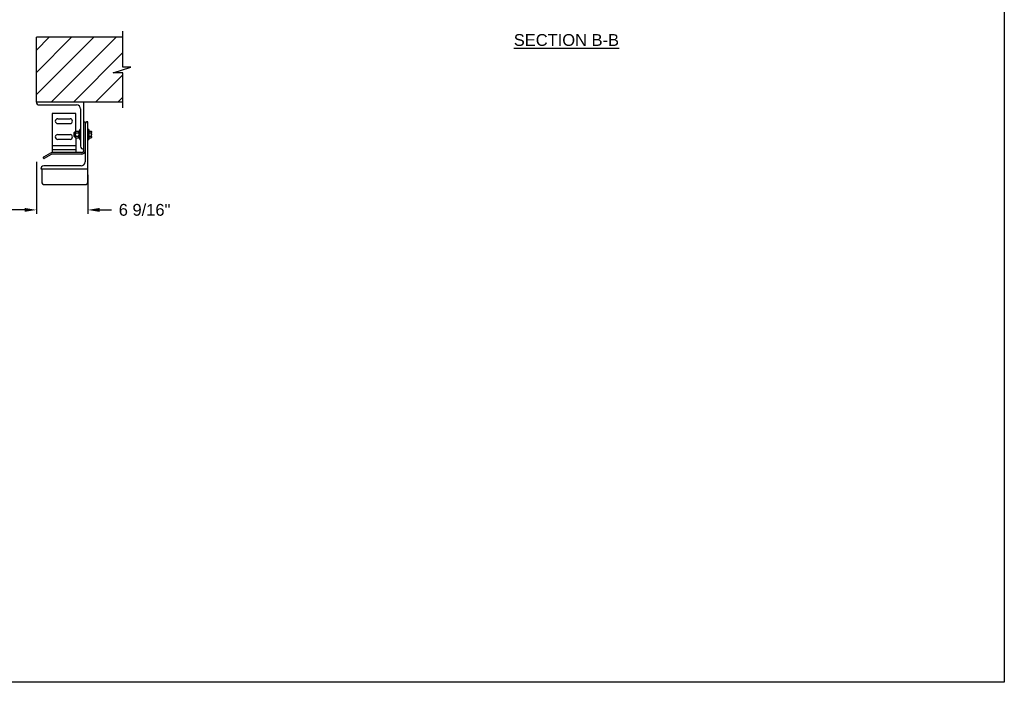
# Model space of a CAD drawing. Header units: inches. Extents: x 144.9 to 238.4, y 214.8 to 247.7.
# Tile 15 of 256: x 157.9 to 165.7, y 214.8 to 220. Entities that reach past the tile are written whole.
import ezdxf

# ---------------------------------------------------------------- set-up
doc = ezdxf.new("R2010")
doc.units = ezdxf.units.IN
doc.header["$LTSCALE"] = 0.25
doc.header["$MEASUREMENT"] = 0
doc.layers.add('ANNOTATIONS', color=1, linetype='Continuous')
doc.layers.add('MOTOR RH', color=7, linetype='Continuous')
doc.styles.add('ARIAL', font='arial.ttf', dxfattribs={"height": 0.09375})
doc.dimstyles.new('STANDARD$0', dxfattribs={"dimtxt": 0.09375, "dimasz": 0.09375, "dimexe": 0.03125, "dimexo": 0.046875, "dimgap": 0.09, "dimtad": 0, "dimtih": 1, "dimtoh": 1, "dimdec": 4, "dimzin": 0, "dimdsep": 46, "dimtxsty": 'ARIAL', "dimcen": 0.09, "dimadec": 0, "dimazin": 0, "dimtfac": 1, "dimtdec": 4, "dimtofl": 0, "dimtmove": 0, "dimatfit": 1, "dimfxl": 1, "dimtolj": 1, "dimtzin": 0, "dimarcsym": 0})

# ---------------------------------------------------------------- blocks, each defined once
blk = doc.blocks.new('*D75')
at = {"layer": 'ANNOTATIONS', "color": 0, "lineweight": -2, "transparency": 16777216}
for p, q in [((153.0268, 218.8958), (153.0268, 218.4829)), ((158.0268, 218.8959), (158.0268, 218.483)), ((153.1206, 218.5141), (154.5847, 218.5141)), ((157.9331, 218.5142), (155.8174, 218.5142))]:
    blk.add_line(p, q, dxfattribs=at)
at = {"layer": 'ANNOTATIONS', "color": 0, "transparency": 16777216}
for points in [[(153.1206, 218.5297), (153.1206, 218.4985), (153.0268, 218.5141)], [(157.9331, 218.5298), (157.9331, 218.4986), (158.0268, 218.5142)]]:
    blk.add_solid(points, dxfattribs=at)
at = {"layer": 'defpoints', "color": 0, "transparency": 16777216}
for p in [(153.0268, 218.9427), (158.0268, 218.9428), (158.0268, 218.5142)]:
    blk.add_point(p, dxfattribs=at)
at = {"layer": 'ANNOTATIONS', "color": 0, "transparency": 16777216, "insert": (155.201, 218.5142), "char_height": 0.09375, "attachment_point": 5, "style": 'ARIAL'}
blk.add_mtext('\\A1;OPENING WIDTH', dxfattribs=at)

msp = doc.modelspace()

# ---------------------------------------------------------------- hatches: boundary and pattern name
at = {"layer": 'MOTOR RH'}
h = msp.add_hatch(dxfattribs=at)
h.set_pattern_fill('ANSI31', color=256, style=0)
h.set_pattern_definition([(45, (-25.16526, -30.93622), (-0.08838835, 0.08838835), [])])
h.paths.add_polyline_path([(158.7784, 219.65014), (158.7143, 219.65014), (158.7143, 219.88734), (158.0268, 219.88734), (158.0268, 219.37172), (158.04497, 219.37172), (158.7143, 219.37172), (158.7143, 219.60324), (158.63633, 219.60324)])

# ---------------------------------------------------------------- linework, layer by layer
at = {"layer": 'ANNOTATIONS'}
for p, q in [((158.43696, 218.79359), (158.43696, 218.48285)), ((158.53071, 218.5141), (158.62446, 218.5141))]:
    msp.add_line(p, q, dxfattribs=at)
msp.add_solid([(158.53071, 218.52973), (158.53071, 218.49848), (158.43696, 218.5141)], dxfattribs=at)
at = {"layer": 'defpoints'}
msp.add_lwpolyline([(165.72268, 214.75854), (144.92558, 214.75854), (144.92558, 227.49365), (165.72268, 227.49365)], close=True, dxfattribs=at)
at = {"layer": 'MOTOR RH'}
for p, q in [((158.7143, 219.65014), (158.7143, 219.93422)), ((158.0268, 219.37172), (158.0268, 219.88734)), ((158.7143, 219.88734), (158.0268, 219.88734)), ((158.63633, 219.60324), (158.7784, 219.65014)), ((158.7143, 219.60324), (158.63633, 219.60324)), ((158.7784, 219.65014), (158.7143, 219.65014)), ((158.7143, 219.32484), (158.7143, 219.60324)), ((158.7143, 219.37172), (158.0268, 219.37172)), ((158.4018, 219.37172), (158.4018, 218.985)), ((158.05024, 219.34828), (158.34711, 219.34828)), ((158.15208, 219.28188), (158.15208, 218.96938)), ((158.33958, 219.28188), (158.15208, 219.28188)), ((158.33958, 219.14097), (158.33958, 219.28188)), ((158.37836, 219.31703), (158.37836, 219.02016)), ((158.197, 219.23891), (158.29466, 219.23891)), ((158.29466, 219.19984), (158.197, 219.19984)), ((158.4018, 219.21547), (158.41352, 219.21547)), ((158.41352, 219.21547), (158.41352, 218.89516)), ((158.43696, 218.73857), (158.43696, 219.21547)), ((158.3271, 219.12986), (158.32424, 219.127)), ((158.32424, 219.127), (158.32424, 219.10114)), ((158.3363, 219.12986), (158.3271, 219.12986)), ((158.3271, 219.12986), (158.3271, 219.09828)), ((158.33942, 219.14097), (158.3363, 219.13734)), ((158.3363, 219.13734), (158.3363, 219.09047)), ((158.33942, 219.14097), (158.36117, 219.14097)), ((158.33942, 219.12744), (158.36117, 219.12744)), ((158.3643, 219.13734), (158.36117, 219.14097)), ((158.37211, 219.14106), (158.3643, 219.14106)), ((158.3643, 219.14106), (158.3643, 219.08675)), ((158.37836, 219.15297), (158.37211, 219.15297)), ((158.37211, 219.07484), (158.37211, 219.15297)), ((158.44321, 219.15297), (158.43696, 219.15297)), ((158.44321, 219.15297), (158.44321, 219.07484)), ((158.44321, 219.1413), (158.46242, 219.1413)), ((158.44321, 219.12777), (158.46242, 219.12777)), ((158.46451, 219.13768), (158.46242, 219.1413)), ((158.46451, 219.09047), (158.46451, 219.13768)), ((158.197, 219.11391), (158.29466, 219.11391)), ((158.29466, 219.07484), (158.197, 219.07484)), ((158.32424, 219.10148), (158.3271, 219.09861)), ((158.32424, 219.10114), (158.3271, 219.09828)), ((158.3271, 219.09861), (158.3363, 219.09861)), ((158.3271, 219.09828), (158.3363, 219.09828)), ((158.3363, 219.09047), (158.33942, 219.08684)), ((158.33942, 219.10038), (158.36117, 219.10038)), ((158.33942, 219.08684), (158.36117, 219.08684)), ((158.33958, 219.08684), (158.33958, 218.96938)), ((158.36117, 219.08684), (158.3643, 219.09047)), ((158.3643, 219.08675), (158.37211, 219.08675)), ((158.37211, 219.07484), (158.37836, 219.07484)), ((158.43696, 219.07484), (158.44321, 219.07484)), ((158.44321, 219.10071), (158.46242, 219.10071)), ((158.44321, 219.08718), (158.46242, 219.08718)), ((158.44321, 219.08684), (158.46242, 219.08684)), ((158.46242, 219.08718), (158.46451, 219.0908)), ((158.13841, 218.96571), (158.08224, 218.93328)), ((158.33958, 219.02406), (158.15208, 219.02406)), ((158.33958, 218.99281), (158.15208, 218.99281)), ((158.38617, 218.96938), (158.15208, 218.96938)), ((158.08383, 218.92428), (158.0811, 218.92902)), ((158.14427, 218.95556), (158.0881, 218.92314)), ((158.38617, 218.95766), (158.15208, 218.95766)), ((158.06196, 218.84047), (158.43696, 218.84047)), ((158.06943, 218.84047), (158.06943, 218.73857)), ((158.38227, 218.86391), (158.08539, 218.86391)), ((158.09253, 218.71547), (158.41386, 218.71547))]:
    msp.add_line(p, q, dxfattribs=at)
for centre, radius, start, end in [((158.05024, 219.37172), 0.02344, 180, 270), ((158.34711, 219.31703), 0.03125, 0, 90), ((158.197, 219.21938), 0.01953, 90, 270), ((158.29466, 219.21938), 0.01953, 270, 90), ((158.43696, 219.19203), 0.02344, 90, 180), ((158.197, 219.09438), 0.01953, 90, 270), ((158.29466, 219.09438), 0.01953, 270, 90), ((158.15208, 218.94203), 0.02734, 90, 120), ((158.4018, 219.02016), 0.02344, 180, 270), ((158.38617, 218.985), 0.01562, 270, 0), ((158.38617, 218.985), 0.02734, 270, 0), ((158.0838, 218.93058), 0.00312, 120, 210), ((158.08654, 218.92584), 0.00313, 210, 300), ((158.15208, 218.94203), 0.01563, 90, 120), ((158.38227, 218.89516), 0.03125, 270, 0), ((158.08539, 218.84047), 0.02344, 90, 180), ((158.09253, 218.73857), 0.0231, 180, 270), ((158.41386, 218.73857), 0.0231, 270, 0)]:
    msp.add_arc(centre, radius, start, end, dxfattribs=at)
for points, knots in [([(158.3363, 219.1342), (158.33642, 219.13515), (158.33666, 219.13708), (158.33806, 219.13932), (158.33912, 219.1406), (158.33942, 219.14097)], [0, 0, 0, 0, 0.40629217, 0.82726977, 1, 1, 1, 1]), ([(158.33942, 219.12744), (158.3386, 219.12849), (158.33693, 219.13063), (158.3363, 219.13297), (158.3363, 219.13417), (158.3363, 219.1342)], [0, 0, 0, 0, 0.4843404, 0.9863256, 1, 1, 1, 1]), ([(158.33942, 219.12744), (158.33896, 219.12629), (158.33786, 219.12358), (158.33659, 219.11907), (158.3364, 219.11564), (158.3363, 219.11391)], [0, 0, 0, 0, 0.2654599, 0.6280765, 1, 1, 1, 1]), ([(158.3643, 219.1342), (158.36418, 219.13515), (158.36394, 219.13708), (158.36254, 219.13932), (158.36148, 219.1406), (158.36117, 219.14097)], [0, 0, 0, 0, 0.4062922, 0.8272698, 1, 1, 1, 1]), ([(158.36117, 219.12744), (158.36199, 219.12849), (158.36367, 219.13063), (158.36429, 219.13297), (158.3643, 219.13417), (158.3643, 219.1342)], [0, 0, 0, 0, 0.4843404, 0.9863256, 1, 1, 1, 1]), ([(158.36117, 219.12744), (158.36164, 219.12629), (158.36274, 219.12358), (158.364, 219.11907), (158.3642, 219.11564), (158.3643, 219.11391)], [0, 0, 0, 0, 0.2654599, 0.6280765, 1, 1, 1, 1]), ([(158.46242, 219.1413), (158.463, 219.1402), (158.46418, 219.13799), (158.4644, 219.13569), (158.46451, 219.13454)], [0, 0, 0, 0, 0.495458, 1, 1, 1, 1]), ([(158.46451, 219.13454), (158.46451, 219.13438), (158.46449, 219.13316), (158.46403, 219.13087), (158.46296, 219.12881), (158.46242, 219.12777)], [0, 0, 0, 0, 0.0700919, 0.5307854, 1, 1, 1, 1]), ([(158.46242, 219.12777), (158.4627, 219.12676), (158.46393, 219.12235), (158.46426, 219.11777), (158.46451, 219.11424)], [0, 0, 0, 0, 0.2293621, 1, 1, 1, 1]), ([(158.3363, 219.11391), (158.3363, 219.1136), (158.33632, 219.11157), (158.33684, 219.10779), (158.33809, 219.10361), (158.33909, 219.10117), (158.33942, 219.10038)], [0, 0, 0, 0, 0.0665323, 0.4352826, 0.8145508, 1, 1, 1, 1]), ([(158.3363, 219.09361), (158.33642, 219.09456), (158.33666, 219.09649), (158.33806, 219.09873), (158.33912, 219.1), (158.33942, 219.10038)], [0, 0, 0, 0, 0.4062922, 0.8272698, 1, 1, 1, 1]), ([(158.33942, 219.08684), (158.3386, 219.0879), (158.33693, 219.09004), (158.3363, 219.09238), (158.3363, 219.09358), (158.3363, 219.09361)], [0, 0, 0, 0, 0.4843404, 0.9863256, 1, 1, 1, 1]), ([(158.3643, 219.11391), (158.3643, 219.1136), (158.36427, 219.11157), (158.36376, 219.10779), (158.36251, 219.10361), (158.3615, 219.10117), (158.36117, 219.10038)], [0, 0, 0, 0, 0.0665323, 0.4352826, 0.8145508, 1, 1, 1, 1]), ([(158.3643, 219.09361), (158.36418, 219.09456), (158.36394, 219.09649), (158.36254, 219.09873), (158.36148, 219.1), (158.36117, 219.10038)], [0, 0, 0, 0, 0.4062922, 0.8272698, 1, 1, 1, 1]), ([(158.36117, 219.08684), (158.36199, 219.0879), (158.36367, 219.09004), (158.36429, 219.09238), (158.3643, 219.09358), (158.3643, 219.09361)], [0, 0, 0, 0, 0.4843404, 0.9863256, 1, 1, 1, 1]), ([(158.46451, 219.11424), (158.46449, 219.11311), (158.46438, 219.10853), (158.46326, 219.10407), (158.46242, 219.10071)], [0, 0, 0, 0, 0.2463063, 1, 1, 1, 1]), ([(158.46242, 219.10071), (158.463, 219.09961), (158.46418, 219.09739), (158.4644, 219.0951), (158.46451, 219.09394)], [0, 0, 0, 0, 0.495458, 1, 1, 1, 1]), ([(158.46451, 219.09394), (158.46451, 219.09378), (158.46449, 219.09257), (158.46403, 219.09028), (158.46296, 219.08822), (158.46242, 219.08718)], [0, 0, 0, 0, 0.0700919, 0.5307854, 1, 1, 1, 1])]:
    msp.add_open_spline(points, degree=3, knots=knots, dxfattribs=at)

# ---------------------------------------------------------------- texts
at = {"layer": 'ANNOTATIONS', "insert": (162.24102, 219.91198), "char_height": 0.09375, "width": 1.3823677, "attachment_point": 2, "style": 'ARIAL'}
msp.add_mtext('{\\LSECTION B-B}', dxfattribs=at)
at = {"layer": 'ANNOTATIONS', "insert": (158.88707, 218.5141), "char_height": 0.09375, "attachment_point": 5, "style": 'ARIAL'}
msp.add_mtext('\\A1;6 9/16"', dxfattribs=at)

# ---------------------------------------------------------------- dimensions: what is measured, and where the dimension line sits
at = {"layer": 'ANNOTATIONS'}
dim = msp.add_linear_dim(base=(158.02681, 218.51421), p1=(153.0268, 218.94266), p2=(158.0268, 218.94277), angle=0.001172, text='OPENING WIDTH', dimstyle='STANDARD$0', dxfattribs=at)
dim.commit()
dim.dimension.update_dxf_attribs({"geometry": '*D75', "text_midpoint": (155.20101, 218.51415), "dimtype": 161})

doc.saveas('drawing.dxf')
